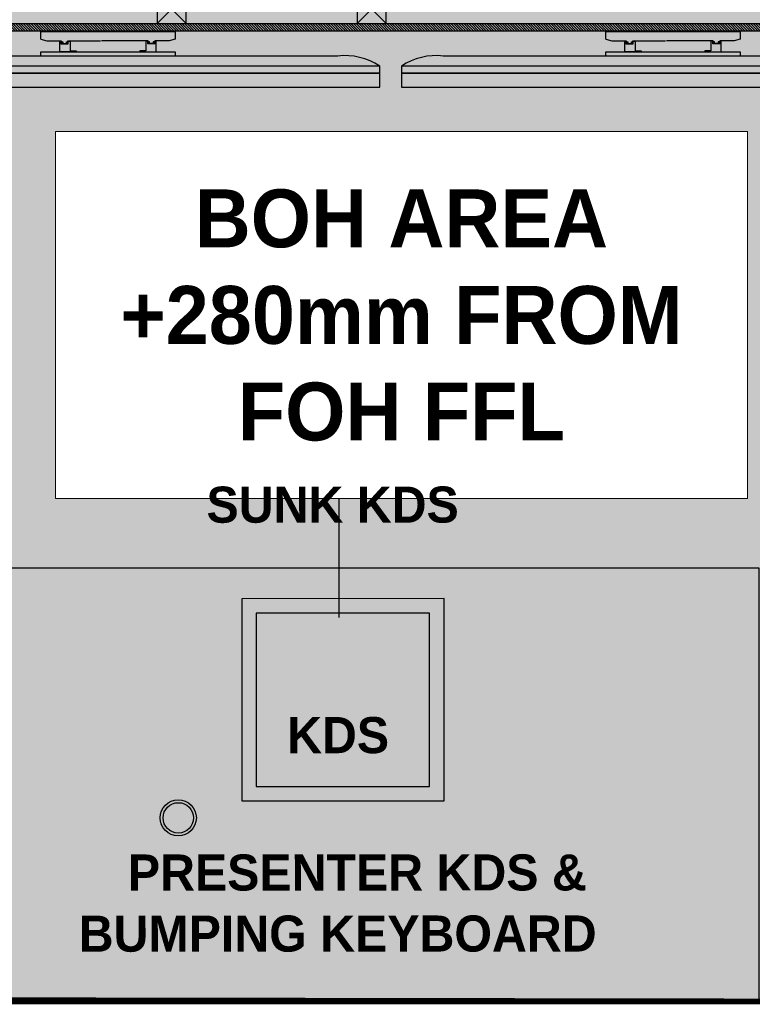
# Model space of a CAD drawing. Header units: millimetres. Extents: x -115221 to 194496, y -122556 to 375476.
# Tile 140 of 169: x 104423 to 105707, y 53897 to 55623. Entities that reach past the tile are written whole.
import ezdxf

# ---------------------------------------------------------------- set-up
doc = ezdxf.new("R2010")
doc.units = ezdxf.units.MM
for name, color, linetype, lineweight in [('BUND WALL', 30, 'Continuous', 0), ('FLOORING LAYER', 22, 'Continuous', 13), ('RAISED FLOOR LAYOUT', 1, 'Continuous', 0)]:
    doc.layers.add(name, color=color, linetype=linetype, lineweight=lineweight)
doc.layers.add('FUR R0', color=8, linetype='Continuous')
doc.layers.add('WWDS FURNITURE LAYOUT', color=8, linetype='Continuous')
doc.styles.add('har', font='GOTHICB.TTF')
doc.styles.add('style1', font='swissc.ttf')

# ---------------------------------------------------------------- blocks, each defined once
blk = doc.blocks.new('JSDJNB')
at = {"layer": 'FUR R0'}
h = blk.add_hatch(dxfattribs=at)
h.set_pattern_fill('ANSI31', color=256, angle=89.99999999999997)
h.set_pattern_definition([(134.9999999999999, (184504.0698423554, -52712.82563579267), (-0.0883883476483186, -0.0883883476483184), [])])
h.paths.add_polyline_path([(255108.0856638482, -67411.99262063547), (255108.0856638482, -67409.9926206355), (254955.7731638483, -67409.9926206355), (254955.7731638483, -67411.99262063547)], flags=16)
h.paths.add_polyline_path([(255108.5856638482, -67412.4926206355), (255108.5856638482, -67409.4926206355), (254955.2731638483, -67409.4926206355), (254955.2731638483, -67412.4926206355)])
for p, q in [((255046.6717865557, -67413.06684163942), (255046.6717865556, -67412.54308817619)), ((255046.6717865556, -67412.54308817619), (255055.9334576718, -67412.54308817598)), ((255055.9334576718, -67412.54308817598), (255055.9334576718, -67413.06684163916)), ((255085.6717865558, -67413.06684161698), (255085.6717865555, -67412.54308815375)), ((255085.6717865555, -67412.54308815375), (255094.9334576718, -67412.54308815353)), ((255094.9334576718, -67412.54308815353), (255094.9334576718, -67413.06684161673)), ((255067.1623401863, -67414.23097990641), (255035.4429040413, -67414.230979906)), ((255106.1623401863, -67414.23097988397), (255074.4429040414, -67414.23097988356))]:
    blk.add_line(p, q, dxfattribs=at)
for points in [[(255108.5856638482, -67412.4926206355), (255108.5856638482, -67409.4926206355), (254955.2731638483, -67409.4926206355), (254955.2731638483, -67412.4926206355)], [(255108.0856638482, -67411.99262063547), (255108.0856638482, -67409.9926206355), (254955.7731638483, -67409.9926206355), (254955.7731638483, -67411.99262063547)], [(255056.6995858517, -67409.9926206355), (255054.6995858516, -67409.9926206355), (255054.6995858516, -67411.99262063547), (255056.6995858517, -67411.99262063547)], [(255070.5075388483, -67409.9926206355), (255068.5075388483, -67409.9926206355), (255068.5075388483, -67411.99262063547), (255070.5075388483, -67411.99262063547)], [(255055.9334576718, -67414.2309799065), (255046.6717865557, -67414.23097990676), (255046.6717865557, -67413.94828137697), (255055.9334576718, -67413.94828137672)], [(255094.9334576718, -67414.23097988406), (255085.6717865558, -67414.23097988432), (255085.6717865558, -67413.94828135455), (255094.9334576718, -67413.94828135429)], [(255070.0558688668, -67414.93185864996), (255032.5493753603, -67414.9318586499), (255032.5493753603, -67415.41411343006), (255070.0558688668, -67415.41411343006)], [(255109.0558688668, -67414.93185862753), (255071.5493753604, -67414.93185862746), (255071.5493753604, -67415.41411340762), (255109.0558688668, -67415.41411340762)], [(255032.5493753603, -67415.41411342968), (255032.5493753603, -67416.37862299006), (255070.0558688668, -67416.37862299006), (255070.0558688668, -67415.41411343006)], [(255071.5493753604, -67415.41411340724), (255071.5493753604, -67416.37862296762), (255109.0558688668, -67416.37862296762), (255109.0558688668, -67415.41411340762)]]:
    blk.add_lwpolyline(points, close=True, dxfattribs=at)
for points in [[(255054.6995858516, -67409.9926206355), (255056.6995858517, -67411.99262063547)], [(255056.6995858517, -67409.9926206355), (255054.6995858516, -67411.99262063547)], [(255068.5075388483, -67409.9926206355), (255070.5075388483, -67411.99262063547)], [(255070.5075388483, -67409.9926206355), (255068.5075388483, -67411.99262063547)], [(255046.6717865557, -67413.06684163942), (255047.0846150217, -67413.17951280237), (255048.0612387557, -67413.17951280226), (255048.0612387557, -67413.26366979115), (255048.1875144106, -67413.26366979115), (255048.1875144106, -67413.31379745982), (255048.0612387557, -67413.31379745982), (255048.0612387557, -67413.37510054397), (255048.5248628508, -67413.37510054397), (255048.5248628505, -67413.31379745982), (255048.4418291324, -67413.31379745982), (255048.4418291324, -67413.26366979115), (255048.5248628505, -67413.26366979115), (255048.5248628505, -67413.17951280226), (255050.7844840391, -67413.17951280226)], [(255055.9334576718, -67413.06684163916), (255055.5206292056, -67413.17951280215), (255054.5440054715, -67413.17951280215), (255054.5440054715, -67413.26366979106), (255054.4177298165, -67413.26366979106), (255054.4177298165, -67413.31379745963), (255054.5440054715, -67413.31379745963), (255054.5440054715, -67413.37510054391), (255054.0803813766, -67413.37510054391), (255054.0803813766, -67413.31379745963), (255054.1634150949, -67413.31379745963), (255054.1634150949, -67413.26366979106), (255054.0803813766, -67413.26366979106), (255054.0803813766, -67413.17951280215), (255050.8562506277, -67413.17951280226)], [(255085.6717865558, -67413.06684161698), (255086.0846150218, -67413.17951277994), (255087.0612387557, -67413.17951277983), (255087.0612387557, -67413.26366976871), (255087.1875144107, -67413.26366976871), (255087.1875144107, -67413.31379743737), (255087.0612387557, -67413.31379743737), (255087.0612387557, -67413.37510052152), (255087.5248628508, -67413.37510052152), (255087.5248628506, -67413.31379743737), (255087.4418291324, -67413.31379743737), (255087.4418291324, -67413.26366976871), (255087.5248628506, -67413.26366976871), (255087.5248628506, -67413.17951277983), (255089.7844840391, -67413.17951277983)], [(255094.9334576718, -67413.06684161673), (255094.5206292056, -67413.17951277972), (255093.5440054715, -67413.17951277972), (255093.5440054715, -67413.26366976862), (255093.4177298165, -67413.26366976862), (255093.4177298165, -67413.3137974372), (255093.5440054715, -67413.3137974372), (255093.5440054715, -67413.37510052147), (255093.0803813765, -67413.37510052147), (255093.0803813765, -67413.3137974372), (255093.1634150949, -67413.3137974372), (255093.1634150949, -67413.26366976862), (255093.0803813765, -67413.26366976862), (255093.0803813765, -67413.17951277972), (255089.8562506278, -67413.17951277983)], [(255047.9685446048, -67413.94828137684), (255047.9685446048, -67413.21541127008), (255048.0451380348, -67413.21541127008), (255048.0451380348, -67413.27800797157), (255048.1744804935, -67413.27800797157), (255048.1744804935, -67413.29888551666), (255048.0451380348, -67413.29888551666), (255048.0451380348, -67413.38828884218), (255048.5438003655, -67413.38828884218), (255048.5438003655, -67413.30618008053), (255048.4534829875, -67413.30618008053), (255048.4534829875, -67413.27358811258), (255048.5438003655, -67413.27358811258), (255048.5438003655, -67413.19507273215), (255048.6964505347, -67413.19507273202), (255048.6964505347, -67413.86638821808), (255049.1009619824, -67413.86638821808), (255049.1009619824, -67413.94828137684), (255047.9685446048, -67413.94828137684)], [(255054.6366996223, -67413.94828137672), (255054.6366996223, -67413.21541126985), (255054.5601061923, -67413.21541126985), (255054.5601061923, -67413.27800797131), (255054.4307637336, -67413.27800797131), (255054.4307637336, -67413.29888551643), (255054.5601061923, -67413.29888551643), (255054.5601061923, -67413.38828884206), (255054.0614438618, -67413.38828884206), (255054.0614438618, -67413.30618008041), (255054.1517612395, -67413.30618008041), (255054.1517612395, -67413.27358811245), (255054.0614438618, -67413.27358811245), (255054.0614438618, -67413.19507273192), (255053.9087936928, -67413.19507273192), (255053.9087936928, -67413.86638821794), (255053.504282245, -67413.86638821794), (255053.504282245, -67413.94828137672), (255054.6366996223, -67413.94828137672)], [(255086.9685446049, -67413.9482813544), (255086.9685446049, -67413.21541124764), (255087.0451380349, -67413.21541124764), (255087.0451380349, -67413.27800794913), (255087.1744804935, -67413.27800794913), (255087.1744804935, -67413.29888549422), (255087.0451380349, -67413.29888549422), (255087.0451380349, -67413.38828881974), (255087.5438003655, -67413.38828881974), (255087.5438003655, -67413.30618005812), (255087.4534829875, -67413.30618005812), (255087.4534829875, -67413.27358809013), (255087.5438003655, -67413.27358809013), (255087.5438003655, -67413.19507270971), (255087.6964505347, -67413.1950727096), (255087.6964505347, -67413.86638819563), (255088.1009619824, -67413.86638819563), (255088.1009619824, -67413.9482813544), (255086.9685446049, -67413.9482813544)], [(255093.6366996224, -67413.94828135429), (255093.6366996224, -67413.21541124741), (255093.5601061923, -67413.21541124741), (255093.5601061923, -67413.27800794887), (255093.4307637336, -67413.27800794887), (255093.4307637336, -67413.29888549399), (255093.5601061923, -67413.29888549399), (255093.5601061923, -67413.38828881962), (255093.0614438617, -67413.38828881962), (255093.0614438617, -67413.30618005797), (255093.1517612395, -67413.30618005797), (255093.1517612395, -67413.27358809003), (255093.0614438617, -67413.27358809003), (255093.0614438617, -67413.19507270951), (255092.9087936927, -67413.19507270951), (255092.9087936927, -67413.8663881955), (255092.504282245, -67413.8663881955), (255092.504282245, -67413.94828135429), (255093.6366996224, -67413.94828135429)]]:
    blk.add_lwpolyline(points, dxfattribs=at)
for centre, radius, start, end in [((255067.644839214, -67418.56232091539), 4.358132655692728, 56.4114289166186, 96.35637997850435), ((255073.9604050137, -67418.56232089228), 4.358132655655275, 83.64362002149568, 123.5885710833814)]:
    blk.add_arc(centre, radius, start, end, dxfattribs=at)
blk = doc.blocks.new('FUR R0')
at = {"layer": 'WWDS FURNITURE LAYOUT', "color": 8, "ltscale": 12}
blk.add_lwpolyline([(-4205.429193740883, -5377.081756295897), (-4205.49855629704, -5164.564614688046)], dxfattribs=at)
at = {"layer": 'WWDS FURNITURE LAYOUT', "color": 8}
blk.add_lwpolyline([(-3470.000131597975, -5289.823184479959), (-3470.000131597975, -6050.522254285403), (-6715.000131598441, -6050.522254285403), (-6715.000131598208, -5900.522254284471), (-7193.583079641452, -5900.522254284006), (-7193.583079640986, -5289.8231844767)], close=True, dxfattribs=at)
at = {"layer": 'WWDS FURNITURE LAYOUT', "color": 8, "ltscale": 0.5, "const_width": 12.66666666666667}
blk.add_lwpolyline([(-3971.024033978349, -5293.397818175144), (-4427.024009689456, -5293.546650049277), (-4426.875177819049, -5749.546629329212), (-3970.875202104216, -5749.397797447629)], close=True, dxfattribs=at)
at = {"layer": 'WWDS FURNITURE LAYOUT', "color": 8, "ltscale": 12, "elevation": -1601.436538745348}
for points in [[(-4021.674152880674, -5344.106129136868), (-4376.340800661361, -5344.221887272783), (-4376.225042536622, -5698.888535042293), (-4021.558394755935, -5698.772776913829)], [(-4021.674152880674, -5344.106129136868), (-4376.340800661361, -5344.221887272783), (-4376.225042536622, -5698.888535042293), (-4021.558394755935, -5698.772776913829)], [(-4046.999216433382, -5369.447729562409), (-4350.999200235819, -5369.546950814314), (-4350.89997898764, -5673.546934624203), (-4046.899995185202, -5673.447713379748)]]:
    blk.add_lwpolyline(points, close=True, dxfattribs=at)
at = {"layer": 'WWDS FURNITURE LAYOUT', "color": 8, "ltscale": 12}
for radius in [31.66666666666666, 26.6]:
    blk.add_circle((-4487.590797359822, -5728.565742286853, 8327.46890896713), radius, dxfattribs=at)
blk.add_solid([(-4199.095860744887, -5377.07968918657), (-4205.416791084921, -5415.081754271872), (-4211.762526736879, -5377.083823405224)], dxfattribs=at)
at = {"layer": 'WWDS FURNITURE LAYOUT', "color": 8, "linetype": 'Continuous', "lineweight": 0, "xscale": 25.4, "yscale": 25.4, "zscale": 25.4}
blk.add_blockref('JSDJNB', (-6482913.852569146, 1707928.976668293, 0.001706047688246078), dxfattribs=at)
at = {"layer": 'WWDS FURNITURE LAYOUT', "color": 8, "style": 'har'}
for s, height, rotation, p in [('COUNTER', 63.33333333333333, 0.0187005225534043, (-4434.884986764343, -5103.862356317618, -2.295844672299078e-06)), ('SUNK KDS', 63.33333333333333, 0.0187005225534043, (-4438.122165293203, -5211.011994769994, -2.295844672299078e-06)), ('KDS', 63.33333333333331, 0.01897098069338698, (-4296.792855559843, -5615.176475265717)), ('PRESENTER KDS &', 63.33333333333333, 0.0187005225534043, (-4576.004098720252, -5856.158646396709, -0.001092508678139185)), ('BUMPING KEYBOARD', 63.33333333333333, 0.0187005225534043, (-4662.207508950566, -5963.335363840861, -0.001092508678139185))]:
    blk.add_text(s, height=height, rotation=rotation, dxfattribs=at).set_placement(p)

msp = doc.modelspace()

# ---------------------------------------------------------------- hatches: boundary and pattern name
at = {"transparency": 33554483}
h = msp.add_hatch(color=3, dxfattribs=at)
h.dxf.hatch_style = 1
h.paths.add_polyline_path([(100488.45799769, 54051.68932976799), (102413.4394675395, 54051.75701979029), (102413.4394675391, 53901.7231747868), (105778.4394675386, 53901.65548475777), (105778.4394675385, 54051.68502385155), (106200.5574105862, 54051.68932977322), (109238.4647075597, 56600.79622221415), (109238.4647076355, 56646.74073317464), (107394.9882545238, 56646.60535302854), (107394.9732220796, 59893.04469518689), (107508.7243636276, 59893.04469518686), (107508.7243636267, 56760.38865854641), (109238.4646953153, 56760.38863733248), (109238.4647243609, 59202.07620640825), (108483.7420386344, 59202.07621601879), (108483.7420386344, 62701.86524592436), (106153.2647299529, 62701.86524592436), (106153.2641289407, 61009.79368257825), (103963.5013825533, 61008.38942146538), (103963.5013825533, 60904.90587503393), (103849.7201397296, 60904.90591254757), (103849.6347594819, 62701.95367303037), (101988.4579976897, 62701.95367303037), (101988.4579976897, 61578.935732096), (101688.4579976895, 61578.935732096), (101688.4579976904, 60544.93573209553), (101988.4579976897, 60544.93573209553), (101988.4579976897, 60037.7171240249), (102334.5125990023, 60037.71712402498), (102334.5125990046, 59032.64265568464), (103987.8565003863, 59032.64265568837), (103987.8571383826, 59705.72617720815), (104101.6383811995, 59705.72695016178), (104101.6429536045, 59032.65433430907), (105135.8266963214, 59032.66135986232), (105135.8274261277, 58918.88011704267), (102220.7307639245, 58918.89844406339), (102220.7307639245, 59923.93573209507), (100488.45799769, 59923.93573209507), (100488.457997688, 56237.38868285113), (101411.8565194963, 56237.52406289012), (101411.8565194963, 56123.74282006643), (100488.45799769, 56123.60744002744)])
h.paths.add_polyline_path([(101409.8565194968, 56016.16144126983), (101409.8565194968, 55902.38019844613), (101875.0752766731, 55902.38019844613), (101875.0752766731, 55643.38019844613), (101988.8565194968, 55643.38019844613), (101988.8565194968, 56016.16144126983)], flags=16)

# ---------------------------------------------------------------- linework, layer by layer
at = {"layer": 'BUND WALL', "linetype": 'ByBlock', "const_width": 100}
msp.add_lwpolyline([(102417.4370712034, 53955.91362539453), (105776.7528949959, 53955.91362539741)], dxfattribs=at)
at = {"layer": 'FLOORING LAYER', "color": 1, "linetype": 'Continuous', "lineweight": 0, "const_width": 10}
msp.add_lwpolyline([(100488.45799769, 56123.60744002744), (100488.45799769, 54051.68932976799), (102413.4394675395, 54051.75701979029), (102413.4394675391, 53901.7231747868), (105778.4394675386, 53901.65548475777), (105778.4394675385, 54051.68502385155), (106200.5574105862, 54051.68932977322), (109238.4647075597, 56600.79622221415)], dxfattribs=at)

# ---------------------------------------------------------------- block references
at = {"layer": 'WWDS FURNITURE LAYOUT'}
msp.add_blockref('FUR R0', (109188.4395991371, 59952.21158405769), dxfattribs=at)

# ---------------------------------------------------------------- next in the draw order: texts
at = {"layer": 'RAISED FLOOR LAYOUT', "color": 7, "linetype": 'Continuous', "insert": (105092.0335614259, 55104.91041715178), "char_height": 101.6, "width": 1009.970996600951, "attachment_point": 5, "style": 'style1', "bg_fill": 19, "box_fill_scale": 2, "bg_fill_color": 256, "bg_fill_transparency": 0}
msp.add_mtext('{\\fCentury Gothic|b1|i0|c0|p34;\\C1;BOH AREA +280mm FROM FOH FFL }', dxfattribs=at)

doc.saveas('drawing.dxf')
